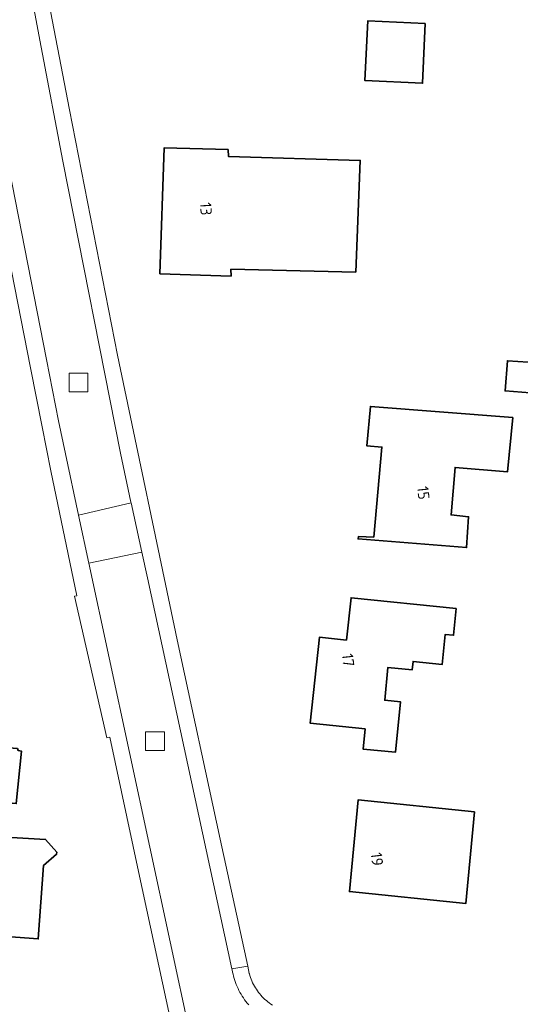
# Model space of a CAD drawing. Extents: x 154222 to 160093, y 456746 to 462495.
# Tile 67 of 254: x 157728 to 157788, y 460758 to 460876. Entities that reach past the tile are written whole.
import ezdxf
from ezdxf.enums import TextEntityAlignment as Align

# ---------------------------------------------------------------- set-up
doc = ezdxf.new("R2010")
doc.units = 0
doc.header["$LTSCALE"] = 0.75
doc.layers.get('0').update_dxf_attribs({"linetype": 'CONTINUOUS'})
for name, color, linetype, lineweight in [('B-XX-OG-BEBOUWING-GV', 6, 'CONTINUOUS', 35), ('B-XX-OG-BEBOUWING-T18', 1, 'CONTINUOUS', 18), ('B-XX-OG-TERREIN_ERF-GV', 252, 'CONTINUOUS', 18), ('B-XX-RI-GWA_RIOOLPUT-S', 252, 'CONTINUOUS', 25), ('B-XX-VH-VERHARDING_BETONSTRAATSTEEN-GV', 252, 'CONTINUOUS', 18), ('B-XX-VH-VERHARDING_TEGEL-GV', 252, 'CONTINUOUS', 18)]:
    doc.layers.add(name, color=color, linetype=linetype, lineweight=lineweight)
doc.styles.add('NLCS-ISO-M-T18', font='NLCS-ISO.ttf', dxfattribs={"height": 1.8})

# ---------------------------------------------------------------- blocks, each defined once
blk = doc.blocks.new('SRI-PUT_INSPECTIEPUT_RIOOLPUT-SO')
at = {"color": 0, "linetype": 'ByBlock', "lineweight": 18}
blk.add_lwpolyline([(-1.125, -1.125), (1.125, -1.125), (1.125, 1.125), (-1.125, 1.125)], close=True, dxfattribs=at)

msp = doc.modelspace()

# ---------------------------------------------------------------- linework, layer by layer
at = {"layer": 'B-XX-OG-BEBOUWING-GV'}
for points in [[(157776.164, 460875.214), (157769.277, 460875.539), (157768.942, 460868.395), (157775.829, 460868.07)], [(157752.571, 460860.157), (157744.913, 460860.331), (157744.427, 460845.273), (157752.932, 460845.007), (157752.921, 460845.809), (157767.837, 460845.48), (157768.39, 460858.831), (157752.629, 460859.302)], [(157795.898, 460834.236), (157785.987, 460834.861), (157785.705, 460831.257), (157795.664, 460830.476), (157795.959, 460834.239)], [(157786.627, 460828.075), (157769.606, 460829.409), (157769.173, 460824.67), (157770.971, 460824.532), (157769.992, 460813.757), (157768.193, 460813.845), (157768.128, 460813.548), (157781.105, 460812.512), (157781.336, 460816.208), (157779.242, 460816.411), (157779.72, 460822.1), (157786.009, 460821.592)], [(157779.866, 460805.218), (157767.288, 460806.496), (157766.736, 460801.447), (157763.519, 460801.8), (157762.393, 460791.513), (157768.957, 460790.804), (157768.722, 460788.4), (157772.588, 460788.023), (157773.179, 460794.064), (157771.314, 460794.247), (157771.698, 460798.165), (157774.609, 460797.881), (157774.706, 460798.878), (157778.195, 460798.537), (157778.547, 460802.126), (157779.554, 460802.027)], [(157727.394, 460788.446), (157719.138, 460789.109), (157719.114, 460788.662), (157718.778, 460782.558), (157727.235, 460781.878), (157727.87, 460788.133), (157727.47, 460788.232)], [(157782.037, 460780.875), (157768.125, 460782.309), (157767.085, 460771.335), (157780.997, 460769.901)], [(157701.62, 460780.282), (157699.273, 460780.445), (157699.346, 460780.128), (157699.404, 460779.875), (157700.738, 460774.06), (157703.721, 460761.159), (157707.615, 460761.211), (157705.44, 460771.121), (157710.566, 460770.74), (157710.31, 460767.129), (157729.875, 460765.675), (157730.518, 460774.452), (157732.06, 460775.801), (157732.079, 460776.061), (157730.747, 460777.584), (157725.994, 460777.872), (157725.992, 460778.523), (157717.886, 460779.154), (157717.837, 460778.703), (157701.586, 460779.853)]]:
    msp.add_lwpolyline(points, close=True, dxfattribs=at)
at = {"layer": 'B-XX-OG-TERREIN_ERF-GV'}
for points in [[(157730.741, 460879.866), (157733.618, 460864.895), (157739.347, 460835.546), (157746.49, 460801.485), (157751.638, 460777.612), (157754.92, 460762.435), (157755.109, 460761.56), (157755.124, 460761.504), (157755.187, 460761.286), (157755.257, 460761.07), (157755.335, 460760.858), (157755.421, 460760.648), (157755.514, 460760.441), (157755.614, 460760.237), (157755.721, 460760.038), (157755.836, 460759.842), (157755.957, 460759.65), (157756.084, 460759.463), (157756.219, 460759.28), (157756.359, 460759.102), (157756.506, 460758.929), (157756.659, 460758.762), (157756.818, 460758.6), (157756.982, 460758.444), (157757.152, 460758.293), (157757.327, 460758.149), (157757.506, 460758.011), (157757.691, 460757.879), (157757.88, 460757.754)], [(157746.186, 460753.778), (157741.873, 460773.763), (157738.428, 460789.812), (157738.059, 460789.722), (157734.211, 460806.676), (157734.498, 460806.735), (157731.384, 460821.683), (157730.335, 460826.951), (157728.966, 460834.033), (157723.254, 460862.953)], [(157727.47, 460788.232), (157727.87, 460788.133), (157727.235, 460781.878)], [(157725.994, 460777.872), (157730.747, 460777.584), (157732.079, 460776.061), (157732.06, 460775.801), (157730.518, 460774.452), (157729.875, 460765.675), (157710.31, 460767.129)]]:
    msp.add_lwpolyline(points, dxfattribs=at)
for points in [[(157768.942, 460868.395), (157769.277, 460875.539), (157776.164, 460875.214), (157775.829, 460868.07)], [(157744.427, 460845.273), (157744.913, 460860.331), (157752.571, 460860.157), (157752.629, 460859.302), (157768.39, 460858.831), (157767.837, 460845.48), (157752.921, 460845.809), (157752.932, 460845.007)], [(157785.705, 460831.257), (157785.987, 460834.861), (157795.898, 460834.236), (157795.959, 460834.239), (157795.664, 460830.476)], [(157769.173, 460824.67), (157769.606, 460829.409), (157786.627, 460828.075), (157786.009, 460821.592), (157779.72, 460822.1), (157779.242, 460816.411), (157781.336, 460816.208), (157781.105, 460812.512), (157768.128, 460813.548), (157768.193, 460813.845), (157769.992, 460813.757), (157770.971, 460824.532)], [(157766.736, 460801.447), (157767.288, 460806.496), (157779.866, 460805.218), (157779.554, 460802.027), (157778.547, 460802.126), (157778.195, 460798.537), (157774.706, 460798.878), (157774.609, 460797.881), (157771.698, 460798.165), (157771.314, 460794.247), (157773.179, 460794.064), (157772.588, 460788.023), (157768.722, 460788.4), (157768.957, 460790.804), (157762.393, 460791.513), (157763.519, 460801.8)], [(157767.085, 460771.335), (157768.125, 460782.309), (157782.037, 460780.875), (157780.997, 460769.901)]]:
    msp.add_lwpolyline(points, close=True, dxfattribs=at)
at = {"layer": 'B-XX-VH-VERHARDING_BETONSTRAATSTEEN-GV'}
for points in [[(157729.653, 460885.526), (157727.734, 460885.561), (157728.211, 460883.039), (157730.225, 460872.395), (157732.794, 460858.763), (157739.727, 460823.792), (157740.949, 460817.953), (157740.968, 460817.867), (157742.275, 460811.946), (157742.953, 460808.878), (157753.042, 460762.084), (157754.92, 460762.435), (157751.638, 460777.612), (157746.49, 460801.485), (157739.347, 460835.546), (157733.618, 460864.895), (157730.741, 460879.866)], [(157742.275, 460811.946), (157740.968, 460817.867), (157734.694, 460816.395), (157735.93, 460810.638)]]:
    msp.add_lwpolyline(points, close=True, dxfattribs=at)
for points in [[(157725.23, 460863.535), (157730.872, 460834.999), (157732.279, 460827.68), (157733.118, 460823.736), (157734.694, 460816.395), (157740.968, 460817.867), (157740.949, 460817.953), (157739.727, 460823.792), (157732.794, 460858.763), (157730.225, 460872.395), (157728.211, 460883.039), (157721.702, 460881.804)], [(157755.043, 460757.797), (157754.874, 460757.995), (157754.713, 460758.198), (157754.557, 460758.405), (157754.408, 460758.618), (157754.265, 460758.834), (157754.13, 460759.056), (157754.001, 460759.281), (157753.879, 460759.51), (157753.764, 460759.743), (157753.657, 460759.979), (157753.557, 460760.218), (157753.464, 460760.461), (157753.379, 460760.706), (157753.301, 460760.953), (157753.231, 460761.203), (157753.169, 460761.455), (157753.115, 460761.709), (157753.068, 460761.964), (157753.042, 460762.084), (157742.953, 460808.878), (157742.275, 460811.946), (157735.93, 460810.638), (157748.088, 460754.014)]]:
    msp.add_lwpolyline(points, dxfattribs=at)
at = {"layer": 'B-XX-VH-VERHARDING_TEGEL-GV'}
for points in [[(157748.088, 460754.014), (157735.93, 460810.638), (157734.694, 460816.395), (157733.118, 460823.736), (157732.279, 460827.68), (157730.872, 460834.999), (157725.23, 460863.535)], [(157723.254, 460862.953), (157728.966, 460834.033), (157730.335, 460826.951), (157731.384, 460821.683), (157734.498, 460806.735), (157734.211, 460806.676), (157738.059, 460789.722), (157738.428, 460789.812), (157741.873, 460773.763), (157746.186, 460753.778)], [(157757.88, 460757.754), (157757.691, 460757.879), (157757.506, 460758.011), (157757.327, 460758.149), (157757.152, 460758.293), (157756.982, 460758.444), (157756.818, 460758.6), (157756.659, 460758.762), (157756.506, 460758.929), (157756.359, 460759.102), (157756.219, 460759.28), (157756.084, 460759.463), (157755.957, 460759.65), (157755.836, 460759.842), (157755.721, 460760.038), (157755.614, 460760.237), (157755.514, 460760.441), (157755.421, 460760.648), (157755.335, 460760.858), (157755.257, 460761.07), (157755.187, 460761.286), (157755.124, 460761.504), (157755.109, 460761.56), (157754.92, 460762.435), (157753.042, 460762.084), (157753.068, 460761.964), (157753.115, 460761.709), (157753.169, 460761.455), (157753.231, 460761.203), (157753.301, 460760.953), (157753.379, 460760.706), (157753.464, 460760.461), (157753.557, 460760.218), (157753.657, 460759.979), (157753.764, 460759.743), (157753.879, 460759.51), (157754.001, 460759.281), (157754.13, 460759.056), (157754.265, 460758.834), (157754.408, 460758.618), (157754.557, 460758.405), (157754.713, 460758.198), (157754.874, 460757.995), (157755.043, 460757.797)]]:
    msp.add_lwpolyline(points, dxfattribs=at)

# ---------------------------------------------------------------- block references
at = {"layer": 'B-XX-RI-GWA_RIOOLPUT-S'}
for p in [(157734.681, 460832.255), (157743.83, 460789.343)]:
    msp.add_blockref('SRI-PUT_INSPECTIEPUT_RIOOLPUT-SO', p, dxfattribs=at)

# ---------------------------------------------------------------- texts
at = {"layer": 'B-XX-OG-BEBOUWING-T18', "style": 'NLCS-ISO-M-T18'}
for s, rotation, p in [('13', 273.6, (157749.929, 460853.05)), ('15', 275.8, (157775.929, 460819.05)), ('17', 276.2, (157766.929, 460799.05)), ('19', 276.9, (157770.385, 460775.22))]:
    msp.add_text(s, height=1.35, rotation=rotation, dxfattribs=at).set_placement(p, align=Align.MIDDLE_CENTER)

doc.saveas('drawing.dxf')
